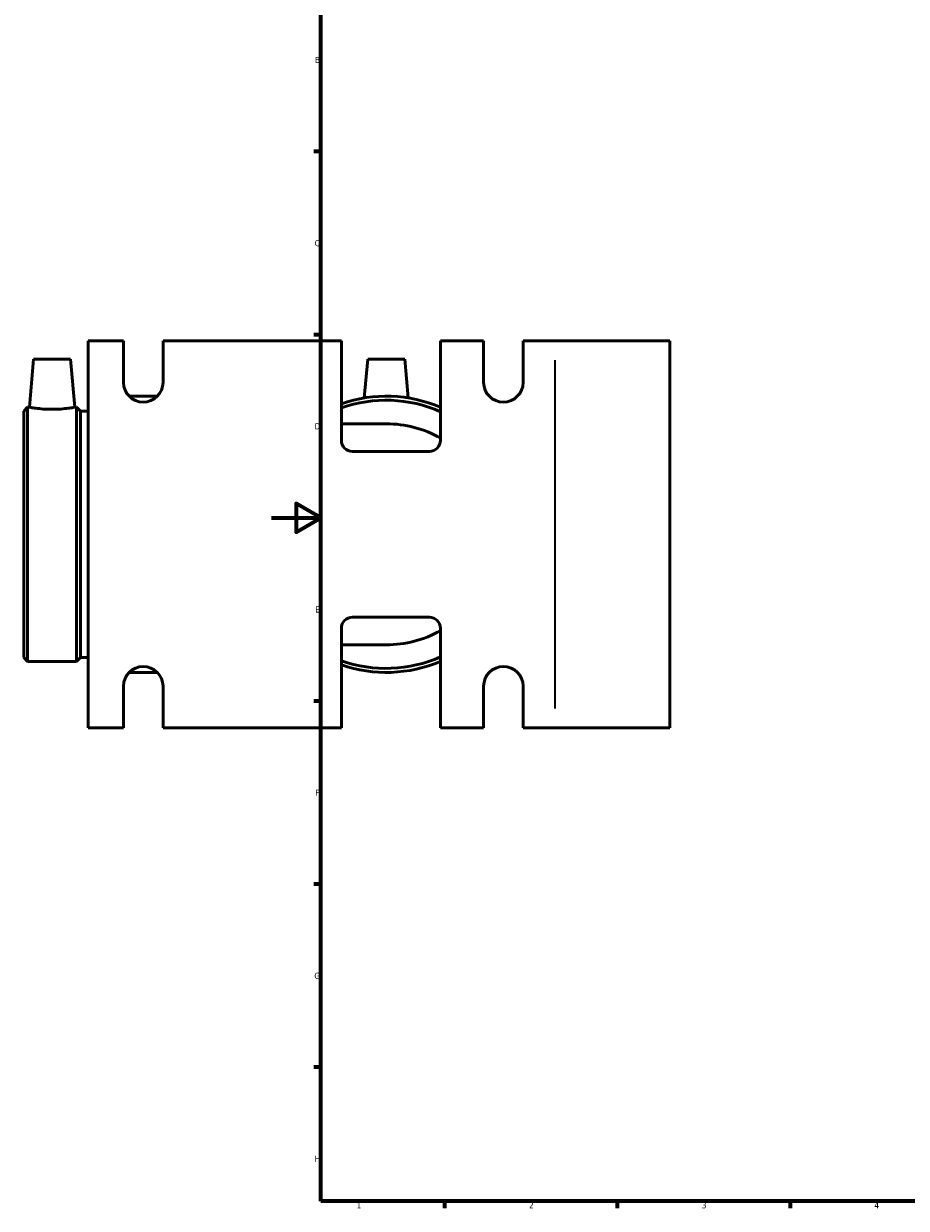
# Model space of a CAD drawing. Header units: millimetres. Extents: x -101 to 973, y 0 to 1145.
# Tile 1 of 7: x -101 to 257, y 17 to 497. Entities that reach past the tile are written whole.
import ezdxf

# ---------------------------------------------------------------- set-up
doc = ezdxf.new("R2010")
doc.units = ezdxf.units.MM
for name, color, linetype, lineweight in [('Border (ISO)', 7, 'Continuous', 70), ('Visible (ISO)', 7, 'Continuous', 50), ('Visible Narrow (ISO)', 7, 'Continuous', 35)]:
    doc.layers.add(name, color=color, linetype=linetype, lineweight=lineweight)
doc.styles.add('Note Text (ISO)', font='tahoma.ttf')

# ---------------------------------------------------------------- blocks, each defined once
blk = doc.blocks.new('Borders Default Border')
at = {"layer": 'Border (ISO)'}
for p, q in [((20, 445.5), (17.1, 445.5)), ((20, 371.25), (17.1, 371.25)), ((20, 222.75), (17.1, 222.75)), ((20, 148.5), (17.1, 148.5)), ((20, 74.25), (17.1, 74.25)), ((70.08, 20), (70.08, 17.1)), ((140.17, 20), (140.17, 17.1)), ((210.25, 20), (210.25, 17.1))]:
    blk.add_line(p, q, dxfattribs=at)
at = {"layer": 'Border (ISO)', "flags": 128}
for points in [[(20, 20), (20, 574), (821, 574), (821, 20), (20, 20)], [(0, 297), (20, 297), (10, 302.77), (10, 291.23), (20, 297)]]:
    blk.add_lwpolyline(points, dxfattribs=at)
at = {"layer": 'Border (ISO)', "color": 232, "true_color": 0xca0064, "char_height": 2.5, "attachment_point": 7, "style": 'Note Text (ISO)'}
for s, insert in [('B', (17.59, 481.38)), ('C', (17.43, 407.08)), ('D', (17.43, 332.88)), ('E', (17.64, 258.63)), ('F', (17.7, 184.38)), ('G', (17.31, 110.08)), ('H', (17.44, 35.88)), ('1', (34.48, 17.1)), ('2', (104.37, 17.1)), ('3', (174.43, 17.05)), ('4', (244.42, 17.1))]:
    blk.add_mtext(s, dxfattribs=dict(at, insert=insert))

msp = doc.modelspace()

# ---------------------------------------------------------------- linework, layer by layer
at = {"layer": 'Visible (ISO)'}
for p, q in [((-74.441, 368.727), (-60.041, 368.727)), ((-74.441, 368.727), (-74.441, 211.927)), ((-60.041, 351.927), (-60.041, 368.727)), ((-44.041, 368.727), (-44.041, 351.927)), ((-44.041, 368.727), (28.274, 368.727)), ((28.274, 328.427), (28.274, 368.727)), ((68.469, 368.727), (68.469, 328.427)), ((68.469, 368.727), (85.959, 368.727)), ((85.959, 351.927), (85.959, 368.727)), ((101.959, 368.727), (101.959, 351.927)), ((101.959, 368.727), (114.809, 368.727)), ((161.459, 368.727), (114.809, 368.727)), ((161.459, 368.727), (161.459, 211.927)), ((-96.541, 361.327), (-98.246, 341.847)), ((-96.541, 361.327), (-81.541, 361.327)), ((-81.541, 361.327), (-79.837, 341.847)), ((38.959, 361.327), (37.584, 345.62)), ((38.959, 361.327), (53.959, 361.327)), ((53.959, 361.327), (55.333, 345.62)), ((-57.755, 346.327), (-46.328, 346.327)), ((-100.541, 340.302), (-98.996, 341.847)), ((-98.996, 238.807), (-98.996, 341.847)), ((-98.996, 341.847), (-98.246, 341.847)), ((-79.837, 341.847), (-79.087, 341.847)), ((-79.087, 238.807), (-79.087, 341.847)), ((-77.541, 340.302), (-79.087, 341.847)), ((-100.541, 240.353), (-100.541, 340.302)), ((-77.541, 240.353), (-77.541, 340.302)), ((-77.541, 340.302), (-74.441, 340.302)), ((46.459, 335.127), (28.274, 335.127)), ((63.969, 323.927), (32.774, 323.927)), ((32.774, 256.727), (63.969, 256.727)), ((28.274, 211.927), (28.274, 252.227)), ((68.469, 252.227), (68.469, 211.927)), ((28.274, 245.527), (46.459, 245.527)), ((-100.541, 240.353), (-98.996, 238.807)), ((-77.541, 240.353), (-79.087, 238.807)), ((-77.541, 240.353), (-74.441, 240.353)), ((-98.996, 238.807), (-79.087, 238.807)), ((-57.755, 234.327), (-46.328, 234.327)), ((-60.041, 211.927), (-60.041, 228.727)), ((-44.041, 228.727), (-44.041, 211.927)), ((85.959, 211.927), (85.959, 228.727)), ((101.959, 228.727), (101.959, 211.927)), ((-60.041, 211.927), (-74.441, 211.927)), ((28.274, 211.927), (-44.041, 211.927)), ((85.959, 211.927), (68.469, 211.927)), ((114.809, 211.927), (101.959, 211.927)), ((114.809, 211.927), (161.459, 211.927))]:
    msp.add_line(p, q, dxfattribs=at)
for centre, radius, start, end in [((-52.041, 351.927), 8, 180, 0), ((93.959, 351.927), 8, 180, 0), ((46.459, 290.327), 56, 66.85594, 108.94913), ((46.459, 290.327), 54.36, 66.11491, 109.54375), ((46.459, 290.327), 44.8, 60.57358, 90), ((32.774, 328.427), 4.5, 180, 270), ((63.969, 328.427), 4.5, 270, 0), ((32.774, 252.227), 4.5, 90, 180), ((63.969, 252.227), 4.5, 0, 90), ((46.459, 290.327), 44.8, 270, 299.42642), ((46.459, 290.327), 54.36, 250.45625, 293.88509), ((-52.041, 228.727), 8, 0, 180), ((46.459, 290.327), 56, 251.05087, 293.14406), ((93.959, 228.727), 8, 0, 180)]:
    msp.add_arc(centre, radius, start, end, dxfattribs=at)
msp.add_open_spline([(-79.837, 341.847), (-79.837, 341.847), (-80.067, 341.804), (-81.001, 341.647), (-81.704, 341.535), (-83.332, 341.324), (-84.366, 341.211), (-86.638, 341.05), (-87.877, 341.005), (-90.206, 341.005), (-91.444, 341.05), (-93.717, 341.211), (-94.751, 341.324), (-96.378, 341.535), (-97.082, 341.647), (-98.016, 341.804), (-98.246, 341.847), (-98.246, 341.847)], degree=3, knots=[1.3956999, 1.3956999, 1.3956999, 1.3956999, 1.7442933, 1.7442933, 2.0928867, 2.0928867, 2.4421432, 2.4421432, 2.7913998, 2.7913998, 3.1406564, 3.1406564, 3.4899129, 3.4899129, 3.8385063, 3.8385063, 4.1870997, 4.1870997, 4.1870997, 4.1870997], dxfattribs=at)
at = {"layer": 'Visible Narrow (ISO)'}
msp.add_line((114.809, 360.887), (114.809, 219.767), dxfattribs=at)

# ---------------------------------------------------------------- block references
msp.add_blockref('Borders Default Border', (0, 0))

doc.saveas('drawing.dxf')
